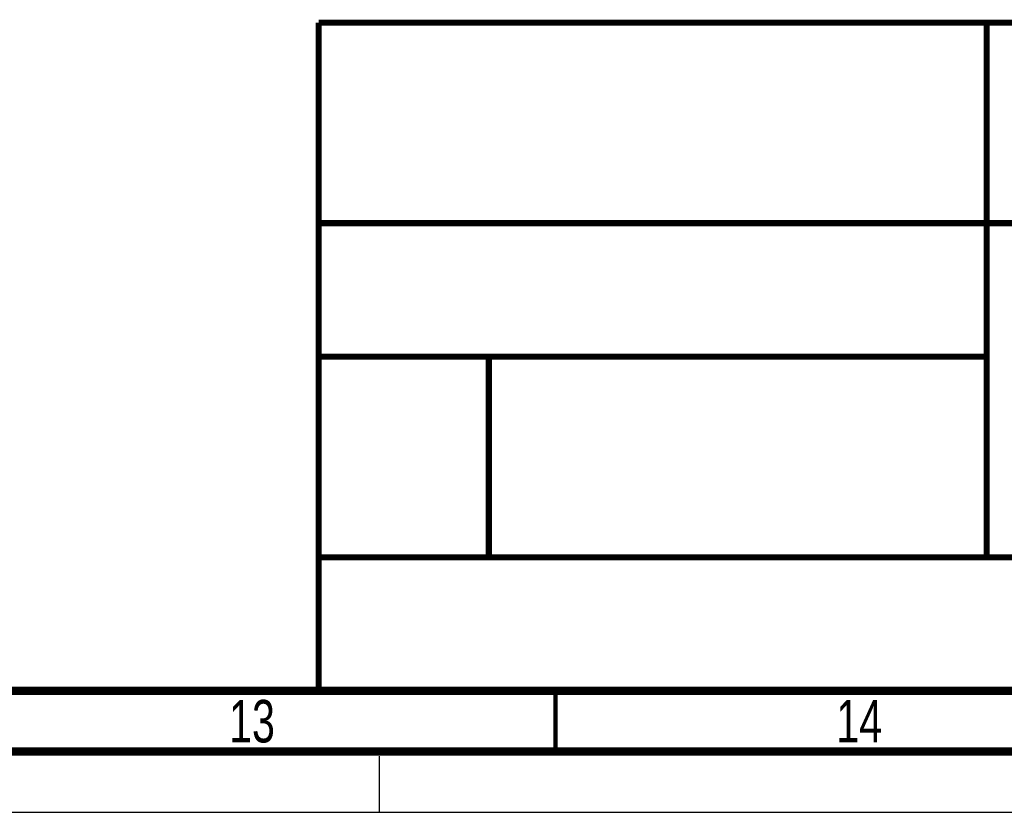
# Paper-space layout 'SUBMITTAL_E2H_2_1' of a CAD drawing. Header units: millimetres. Extents: x 0 to 841, y 0 to 594.
# Tile 48 of 67: x 626 to 707, y 0 to 65. Entities that reach past the tile are written whole.
import ezdxf

# ---------------------------------------------------------------- set-up
doc = ezdxf.new("R2010")
doc.units = ezdxf.units.MM
doc.header["$LTSCALE"] = 46.255
doc.linetypes.add('DASHED', pattern=[0.2, 0.1, -0.1])
doc.layers.get('0').update_dxf_attribs({"linetype": 'CONTINUOUS'})
doc.styles.get("Standard").update_dxf_attribs({"font": 'txt', "width": 0.725})

psp = doc.layouts.new('SUBMITTAL_E2H_2_1')

# ---------------------------------------------------------------- linework, layer by layer
at = {"color": 7, "linetype": 'DASHED'}
psp.add_line((656, 0), (656, 5), dxfattribs=at)
at = {"color": 7, "linetype": 'CONTINUOUS'}
psp.add_line((0, 0), (841, 0), dxfattribs=at)
psp.add_line((0, 0), (841, 0), dxfattribs=at)
for points, const_width in [([(651, 65), (831, 65)], 0.5), ([(651, 65), (651, 10)], 0.5), ([(706, 65), (706, 21)], 0.5), ([(651, 48.5), (831, 48.5)], 0.5), ([(651, 37.5), (706, 37.5)], 0.5), ([(665, 21), (665, 37.5)], 0.5), ([(651, 21), (831, 21)], 0.5), ([(20, 10), (831, 10)], 0.7), ([(670.5, 5), (670.5, 10)], 0.35), ([(15, 5), (836, 5)], 0.7)]:
    psp.add_lwpolyline(points, dxfattribs=dict(at, const_width=const_width))

# ---------------------------------------------------------------- texts
at = {"color": 2, "linetype": 'CONTINUOUS', "char_height": 3.5, "width": 5.075, "attachment_point": 2, "line_spacing_factor": 0.9}
for s, insert in [('13', (645.5, 9.25)), ('14', (695.5, 9.25))]:
    psp.add_mtext(s, dxfattribs=dict(at, insert=insert))

doc.saveas('drawing.dxf')
